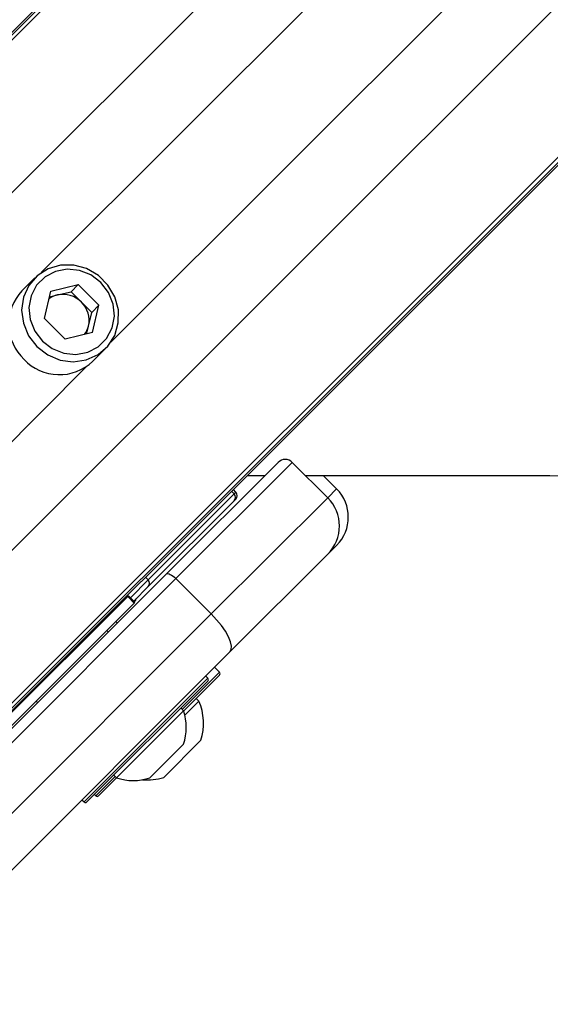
# Model space of a CAD drawing. Header units: millimetres. Extents: x 36407 to 443956, y 6043 to 409364.
# Tile 37 of 73: x 95752 to 98404, y 244780 to 249705. Entities that reach past the tile are written whole.
import ezdxf

# ---------------------------------------------------------------- set-up
doc = ezdxf.new("R2010")
doc.units = ezdxf.units.MM
doc.header["$LTSCALE"] = 50
doc.layers.add('COMPONENT_GEOMETRY', color=7, linetype='Continuous')
doc.styles.add('SLDTEXTSTYLE0', font='TXT', dxfattribs={"width": 0.75})
doc.dimstyles.new('SLDDIMSTYLE0', dxfattribs={"dimtxt": 2500, "dimasz": 165.1, "dimexe": 0, "dimexo": 0.0625, "dimgap": 625, "dimtad": 0, "dimtih": 1, "dimtoh": 1, "dimdec": 1, "dimrnd": 1e-09, "dimzin": 12, "dimdsep": 46, "dimtxsty": 'SLDTEXTSTYLE0', "dimsah": 1, "dimcen": 0.09, "dimadec": 0, "dimazin": 3, "dimtfac": 1, "dimtdec": 1, "dimtofl": 0, "dimtmove": 0, "dimatfit": 3, "dimfxl": 1, "dimfrac": 2, "dimtolj": 1, "dimtzin": 12, "dimarcsym": 0})
doc.dimstyles.new('SLDDIMSTYLE1', dxfattribs={"dimtxt": 2500, "dimasz": 165.1, "dimexe": 0, "dimexo": 0.0625, "dimgap": 625, "dimtad": 0, "dimtih": 1, "dimtoh": 1, "dimdec": 0, "dimrnd": 1e-09, "dimzin": 12, "dimdsep": 46, "dimtxsty": 'SLDTEXTSTYLE0', "dimsah": 1, "dimcen": 0.09, "dimadec": 0, "dimazin": 3, "dimtfac": 1, "dimtdec": 0, "dimtofl": 0, "dimtmove": 0, "dimatfit": 3, "dimfxl": 1, "dimfrac": 2, "dimtolj": 1, "dimtzin": 12, "dimarcsym": 0})

# ---------------------------------------------------------------- blocks, each defined once
blk = doc.blocks.new('_D')
at = {"layer": 'COMPONENT_GEOMETRY', "color": 7}
for p, q in [((167596.2, 392392.2), (70194.7, 392392.2)), ((70353.5, 392392.2), (70353.5, 321782.9)), ((65351.7, 321275.1), (64590, 321275.1)), ((64590, 321275.1), (64590, 317306.4)), ((75355.2, 321275.1), (76116.9, 321275.1)), ((76116.9, 321275.1), (76116.9, 317306.4)), ((64590, 317306.4), (65351.7, 317306.4)), ((76116.9, 317306.4), (75355.2, 317306.4)), ((70353.5, 242956.6), (70353.5, 313565.9)), ((79452.5, 242956.6), (70194.7, 242956.6))]:
    blk.add_line(p, q, dxfattribs=at)
for points in [[(70353.5, 392392.2), (70328.1, 392227.1), (70378.9, 392227.1)], [(70353.5, 242956.6), (70378.9, 243121.7), (70328.1, 243121.7)]]:
    blk.add_solid(points, dxfattribs=at)
at = {"layer": 'COMPONENT_GEOMETRY', "color": 7, "char_height": 2500, "attachment_point": 1, "style": 'SLDTEXTSTYLE0'}
for s, insert in [('9\'9.67"', (65351.7, 320529)), ('2988.7', (65273.6, 316788.6))]:
    blk.add_mtext(s, dxfattribs=dict(at, insert=insert))
blk = doc.blocks.new('_D_3')
at = {"layer": 'COMPONENT_GEOMETRY', "color": 7}
for p, q in [((240160.5, 319828.1), (240160.5, 202242)), ((85724.7, 242893.1), (85724.7, 202242)), ((157017.3, 206001.4), (156255.5, 206001.4)), ((156255.5, 206001.4), (156255.5, 202032.7)), ((168868, 206001.4), (169629.7, 206001.4)), ((169629.7, 206001.4), (169629.7, 202032.7)), ((85724.7, 202400.7), (155016.4, 202400.7)), ((240160.5, 202400.7), (170868.8, 202400.7)), ((156255.5, 202032.7), (157017.3, 202032.7)), ((169629.7, 202032.7), (168868, 202032.7))]:
    blk.add_line(p, q, dxfattribs=at)
for points in [[(85724.7, 202400.7), (85889.8, 202375.3), (85889.8, 202426.1)], [(240160.5, 202400.7), (239995.4, 202426.1), (239995.4, 202375.3)]]:
    blk.add_solid(points, dxfattribs=at)
at = {"layer": 'COMPONENT_GEOMETRY', "color": 7, "char_height": 2500, "attachment_point": 1, "style": 'SLDTEXTSTYLE0'}
for s, insert in [('10\'1.60"', (157017.3, 205255.3)), ('3089', (159248.2, 201514.9))]:
    blk.add_mtext(s, dxfattribs=dict(at, insert=insert))

msp = doc.modelspace()

# ---------------------------------------------------------------- linework, layer by layer
at = {"color": 8, "linetype": 'Continuous', "lineweight": 25}
for p, q in [((93904.97, 247794.95), (129929.16, 283819.15)), ((94299.21, 247425.62), (130361.28, 283487.7)), ((95193.71, 246531.12), (131255.73, 282593.14)), ((95563.04, 246136.88), (131617.18, 282191.02)), ((95859.53, 248439.6), (122286.99, 274867.05)), ((96207.69, 248091.44), (122635.14, 274518.89)), ((94849.75, 246733.49), (96085.28, 247969.03)), ((96824.23, 247332.48), (96811.59, 247346.44)), ((97291.67, 247313.87), (97336.27, 247358.47)), ((96832.93, 247341.18), (96824.23, 247332.48)), ((96394.42, 246902.68), (96305.36, 246813.61)), ((96394.42, 246902.68), (96381.79, 246916.64)), ((96073.68, 245791.82), (96692.39, 246410.54)), ((96565.11, 246254.97), (96749.28, 246439.14)), ((96749.28, 246439.14), (96751.14, 246441)), ((96132.42, 245822.28), (96229.24, 245919.1))]:
    msp.add_line(p, q, dxfattribs=at)
at = {"color": 7, "linetype": 'Continuous', "lineweight": 25}
for p, q in [((93831.48, 247746.67), (124053.35, 277968.54)), ((93757.93, 247686.89), (123658.91, 277587.87)), ((95514.76, 246063.39), (125756.2, 276304.83)), ((95454.98, 245989.83), (102453.54, 252988.39)), ((95827.88, 248413.35), (95763.38, 248348.84)), ((95908.05, 248347.51), (96044.53, 248380.21)), ((96008.69, 248344.37), (96044.53, 248380.21)), ((96148.3, 248276.44), (96044.53, 248380.21)), ((95875.35, 248211.04), (95908.05, 248347.51)), ((95940.45, 248328.02), (96008.69, 248344.37)), ((96060.58, 248292.49), (96008.69, 248344.37)), ((95901.12, 248318.6), (95940.45, 248328.02)), ((96112.47, 248240.6), (96060.58, 248292.49)), ((96096.12, 248172.36), (96112.47, 248240.6)), ((96112.47, 248240.6), (96148.3, 248276.44)), ((96115.61, 248139.96), (96148.3, 248276.44)), ((95875.35, 248211.04), (95979.13, 248107.26)), ((96115.61, 248139.96), (95979.13, 248107.26)), ((96086.69, 248133.03), (96096.12, 248172.36)), ((96116.93, 247995.29), (96181.44, 248059.79)), ((96485.86, 246932.33), (97044.18, 247490.64)), ((97114.89, 247490.64), (96533.31, 246909.07)), ((97114.89, 247490.64), (97291.67, 247313.87)), ((96890.74, 247425.59), (96979.08, 247425.55)), ((97269.33, 247425.41), (97336.27, 247358.47)), ((96832.93, 247341.18), (96820.32, 247355.18)), ((96394.34, 246869.09), (96824.14, 247298.89)), ((96824.23, 247332.48), (96394.42, 246902.68)), ((96710.09, 246732.29), (97291.67, 247313.87)), ((96824.14, 247298.89), (96832.03, 247306.77)), ((97336.27, 247075.63), (97291.67, 247031.02)), ((97291.67, 247031.02), (96803.14, 246542.5)), ((94986.51, 245432.97), (96485.86, 246932.33)), ((96533.31, 246909.07), (95033.96, 245409.71)), ((96533.31, 246909.07), (96710.09, 246732.29)), ((96322.11, 246796.86), (96394.34, 246869.09)), ((96292.03, 246819.81), (95660.02, 246187.8)), ((96295.59, 246823.37), (96292.03, 246819.81)), ((96292.03, 246819.81), (96324.74, 246787.11)), ((96328.3, 246790.67), (96295.59, 246823.37)), ((96324.74, 246787.11), (95692.72, 246155.1)), ((96324.74, 246787.11), (96328.3, 246790.67)), ((96325.64, 246793.32), (96327.36, 246795.04)), ((95210.73, 245232.93), (96710.09, 246732.29)), ((96240.26, 246686.72), (96232.3, 246694.68)), ((96240.26, 246686.72), (96232.3, 246694.68)), ((96195.65, 246642.12), (96187.7, 246650.07)), ((96195.65, 246642.12), (96187.7, 246650.07)), ((96803.14, 246542.5), (95303.79, 245043.14)), ((96751.14, 246441), (96726.39, 246465.75)), ((96749.33, 246425.04), (96571.83, 246247.55)), ((96692.39, 246410.54), (96681.79, 246421.14)), ((96751.14, 246426.86), (96749.33, 246425.04)), ((96692.39, 246396.4), (96087.82, 245791.82)), ((95834.14, 246296.52), (95842.1, 246288.56)), ((95834.14, 246296.52), (95842.1, 246288.56)), ((96647.91, 246296.75), (96577.74, 246226.59)), ((96647.91, 246296.75), (96634.47, 246310.19)), ((96571.48, 246248.61), (96235.6, 245912.73)), ((96571.48, 246248.61), (96558.04, 246262.05)), ((96571.3, 246080.85), (96403.36, 245912.91)), ((96658.34, 246100.71), (96472.72, 245915.09)), ((96222.17, 245926.17), (96235.6, 245912.73)), ((96236.67, 245912.38), (96146.57, 245822.28)), ((96125.35, 245829.36), (96132.42, 245822.28)), ((96063.07, 245802.43), (96073.68, 245791.82))]:
    msp.add_line(p, q, dxfattribs=at)
at = {"color": 7, "linetype": 'Continuous', "lineweight": 25, "flags": 128}
for points in [[(95838.28, 248070.19), (95892.14, 248028.67), (95954.35, 248002.56), (96020.29, 247993.81), (96085.07, 248003.07), (96143.89, 248029.64), (96192.38, 248071.56), (96226.95, 248125.72), (96245.03, 248188.1), (96245.29, 248254.07), (96227.69, 248318.75), (96193.56, 248377.33), (96145.42, 248425.47), (96086.84, 248459.6), (96022.16, 248477.19), (95956.19, 248476.94), (95893.81, 248458.86), (95839.65, 248424.29), (95797.73, 248375.8), (95771.16, 248316.98), (95761.9, 248252.2), (95770.65, 248186.26), (95796.76, 248124.05), (95838.28, 248070.19)], [(95865.41, 248097.32), (95915.17, 248059.43), (95972.76, 248036.46), (96033.51, 248030.29), (96092.51, 248041.41), (96144.97, 248068.92), (96186.65, 248110.59), (96214.16, 248163.05), (96225.28, 248222.05), (96219.1, 248282.8), (96196.14, 248340.39), (96158.24, 248390.15), (96108.48, 248428.05), (96050.9, 248451.01), (95990.14, 248457.19), (95931.15, 248446.07), (95878.69, 248418.55), (95837.01, 248376.88), (95809.5, 248324.42), (95798.38, 248265.42), (95804.55, 248204.67), (95827.52, 248147.08), (95865.41, 248097.32)], [(97180.08, 247425.45), (98401.72, 247424.89), (100543.34, 247423.91), (102684.97, 247422.92), (104826.6, 247421.92), (106968.22, 247420.92), (109109.85, 247419.92), (111251.48, 247418.91), (113393.1, 247417.89), (115534.73, 247416.87), (117676.36, 247415.84), (119817.98, 247414.81), (121959.61, 247413.77), (124101.23, 247412.73), (126242.86, 247411.68), (128384.49, 247410.62), (130526.11, 247409.56), (132667.74, 247408.49)], [(96485.86, 246932.33), (96488.9, 246934.01), (96493.18, 246934.27), (96498.54, 246933.09), (96504.77, 246930.52), (96511.63, 246926.67), (96518.86, 246921.68), (96526.18, 246915.73), (96533.31, 246909.07)], [(96803.14, 246542.5), (96809.86, 246554.65), (96810.89, 246571.77), (96806.18, 246593.2), (96795.92, 246618.12), (96780.51, 246645.57), (96760.53, 246674.49), (96736.75, 246703.77), (96710.09, 246732.29)]]:
    msp.add_lwpolyline(points, dxfattribs=at)
at = {"color": 7, "linetype": 'Continuous', "lineweight": 25}
for centre, radius, start, end in [((95940.01, 248182.45), 242.66, 136.71235, 226.75859), ((95968.63, 248202.47), 128.67, 44.39008, 102.64882), ((95967.06, 248216.15), 115, 103.37778, 126.44623), ((95970.56, 248200.54), 128.67, 347.35118, 45.60992), ((95984.24, 248198.97), 115, 323.55377, 346.62222), ((95950.54, 248171.92), 242.66, 223.24141, 313.28765), ((97079.53, 247455.29), 50, 45, 135), ((97194.85, 247217.05), 200, 315, 45), ((96806.53, 247315.73), 24.37, 316.29912, 43.42273), ((96814.35, 247324.45), 25, 315, 42), ((97150.25, 247172.45), 200, 315, 45), ((96376.72, 246885.92), 24.37, 316.30094, 43.4218), ((96309.68, 246812.72), 25, 315, 351.8699), ((96685.32, 246403.47), 10, 315, 45), ((96744.07, 246433.93), 10, 315, 45), ((96388.76, 246184.67), 282.35, 342.70087, 23.38979), ((96319.22, 246165), 265.76, 341.54087, 18.33838), ((96319.22, 246165), 265.76, 251.66162, 288.45913), ((96388.76, 246184.67), 282.35, 265.25951, 287.29913), ((96139.5, 245829.36), 10, 225, 315), ((96080.75, 245798.89), 10, 225, 315)]:
    msp.add_arc(centre, radius, start, end, dxfattribs=at)
for points, knots in [([(96207.17, 246742.02), (96209.51, 246742.7), (96216.17, 246744.62), (96221.23, 246749.27), (96224.5, 246752.28)], [0, 0, 0, 0, 0.3523074, 1, 1, 1, 1]), ([(96221.62, 246750.61), (96218.56, 246747.82), (96214.44, 246744.07), (96209.05, 246742.84), (96207.67, 246742.52)], [0, 0, 0, 0, 0.74338842, 1, 1, 1, 1])]:
    msp.add_open_spline(points, degree=3, knots=knots, dxfattribs=at)

# ---------------------------------------------------------------- dimensions: what is measured, and where the dimension line sits
at = {"layer": 'COMPONENT_GEOMETRY', "color": 7}
dim = msp.add_linear_dim(base=(70353.47, 242956.63), p1=(167659.66, 392392.2), p2=(79516, 242956.63), angle=90, dimstyle='SLDDIMSTYLE0', dxfattribs=at)
dim.commit()
dim.dimension.update_dxf_attribs({"geometry": '_D', "text_midpoint": (70353.47, 317674.42), "dimtype": 160})
dim = msp.add_linear_dim(base=(85724.72, 202400.71), p1=(240160.49, 319891.58), p2=(85724.72, 242956.63), dimstyle='SLDDIMSTYLE1', dxfattribs=at)
dim.commit()
dim.dimension.update_dxf_attribs({"geometry": '_D_3', "text_midpoint": (162942.6, 202400.71), "dimtype": 160})

doc.saveas('drawing.dxf')
